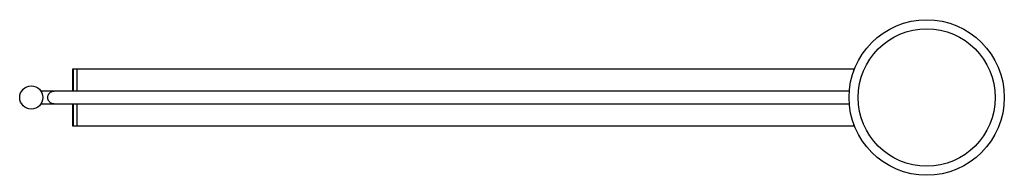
# Model space of a CAD drawing. Header units: inches. Extents: x -19.2 to 23.2, y -3.3 to 3.3.
import ezdxf

# ---------------------------------------------------------------- set-up
doc = ezdxf.new("R2010")
doc.units = ezdxf.units.IN
doc.header["$MEASUREMENT"] = 0

msp = doc.modelspace()

# ---------------------------------------------------------------- linework, layer by layer
at = {"color": 7, "linetype": 'Continuous', "lineweight": 25}
for p, q in [((-16.732, 1.22), (-16.929, 1.22)), ((-16.929, 1.22), (-16.929, 0.276)), ((-16.89, 1.216), (-16.89, 0.276)), ((-16.732, 1.22), (-16.732, 0.276)), ((16.732, 1.216), (-16.732, 1.216)), ((16.767, 1.22), (16.732, 1.22)), ((16.732, 1.22), (16.732, 1.127)), ((16.548, 0.276), (-18.284, 0.276)), ((-18.284, -0.276), (16.548, -0.276)), ((-16.929, -0.276), (-16.929, -1.22)), ((-16.89, -0.276), (-16.89, -1.216)), ((-16.732, -0.276), (-16.732, -1.22)), ((-16.929, -1.22), (-16.732, -1.22)), ((-16.732, -1.216), (16.732, -1.216)), ((16.732, -1.127), (16.732, -1.22)), ((16.732, -1.22), (16.767, -1.22))]:
    msp.add_line(p, q, dxfattribs=at)
for centre, radius in [((19.882, 0), 3.345), ((19.882, 0), 2.955), ((-18.701, 0), 0.5)]:
    msp.add_circle(centre, radius, dxfattribs=at)
msp.add_open_spline([(-17.717, -0.276), (-17.72, -0.276), (-17.724, -0.276), (-17.732, -0.275), (-17.736, -0.275), (-17.747, -0.274), (-17.755, -0.273), (-17.778, -0.269), (-17.793, -0.265), (-17.815, -0.257), (-17.823, -0.254), (-17.837, -0.248), (-17.845, -0.244), (-17.866, -0.232), (-17.88, -0.222), (-17.9, -0.205), (-17.906, -0.199), (-17.919, -0.186), (-17.925, -0.179), (-17.942, -0.158), (-17.952, -0.142), (-17.966, -0.114), (-17.97, -0.105), (-17.977, -0.086), (-17.98, -0.076), (-17.985, -0.055), (-17.987, -0.044), (-17.989, -0.022), (-17.99, -0.012), (-17.99, 0.01), (-17.989, 0.021), (-17.987, 0.043), (-17.985, 0.054), (-17.98, 0.074), (-17.977, 0.085), (-17.97, 0.104), (-17.966, 0.114), (-17.957, 0.132), (-17.952, 0.14), (-17.942, 0.157), (-17.937, 0.164), (-17.919, 0.186), (-17.907, 0.199), (-17.88, 0.222), (-17.867, 0.231), (-17.838, 0.248), (-17.823, 0.254), (-17.794, 0.265), (-17.778, 0.269), (-17.755, 0.273), (-17.748, 0.274), (-17.736, 0.275), (-17.732, 0.275), (-17.724, 0.276), (-17.72, 0.276), (-17.717, 0.276)], degree=3, knots=[0, 0, 0, 0, 0.015625, 0.015625, 0.03125, 0.03125, 0.0625, 0.0625, 0.125, 0.125, 0.15625, 0.15625, 0.1875, 0.1875, 0.25, 0.25, 0.28125, 0.28125, 0.3125, 0.3125, 0.375, 0.375, 0.40625, 0.40625, 0.4375, 0.4375, 0.46875, 0.46875, 0.5, 0.5, 0.53125, 0.53125, 0.5625, 0.5625, 0.59375, 0.59375, 0.625, 0.625, 0.65625, 0.65625, 0.6875, 0.6875, 0.75, 0.75, 0.8125, 0.8125, 0.875, 0.875, 0.9375, 0.9375, 0.96875, 0.96875, 0.984375, 0.984375, 1, 1, 1, 1], dxfattribs=at)

doc.saveas('drawing.dxf')
